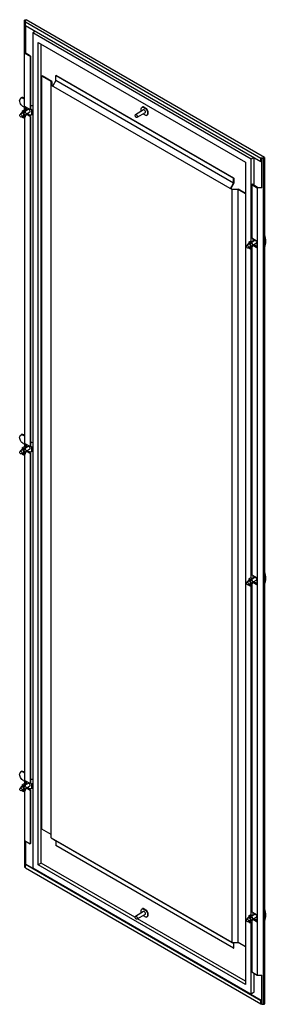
# Model space of a CAD drawing. Header units: millimetres. Extents: x 560 to 1032, y 171 to 2050.
import ezdxf

# ---------------------------------------------------------------- set-up
doc = ezdxf.new("R2010")
doc.units = ezdxf.units.MM
doc.header["$LTSCALE"] = 144.43944
doc.layers.get('0').update_dxf_attribs({"linetype": 'CONTINUOUS'})

msp = doc.modelspace()

# ---------------------------------------------------------------- linework, layer by layer
at = {"color": 7, "linetype": 'Continuous'}
for p, q in [((569.5, 1877.2), (569.5, 2049.1)), ((570.5, 2049.5), (570.5, 1986.8)), ((572.2, 2049.5), (570.5, 2049.5)), ((572.2, 2049.5), (571.1, 2048.9)), ((571.1, 2039.5), (571.1, 2048.9)), ((1027.9, 1787.2), (572.9, 2049.9)), ((570.5, 2047), (569.5, 2047)), ((571.1, 2046), (1021.2, 1786.2)), ((571.1, 2039.5), (1021.2, 1779.7)), ((572.2, 1985.8), (572.2, 2038.9)), ((590.8, 2028.2), (585.4, 2025)), ((585.4, 2025), (585.4, 431.5)), ((1002.5, 1784.2), (585.4, 2025)), ((595.8, 437.5), (595.8, 2007)), ((595.8, 2007), (992.1, 1778.2)), ((601.4, 440.7), (601.4, 2003.8)), ((569.5, 1991.5), (570.5, 1991.5)), ((569.5, 1986.6), (580.1, 1980.4)), ((580.8, 1980.9), (570.5, 1986.8)), ((580.1, 1980.4), (580.8, 1980.9)), ((580.1, 1980.4), (580.1, 1878.4)), ((580.8, 1980.9), (580.8, 1878.8)), ((602.9, 1942.5), (603.5, 1942.9)), ((602.9, 505.5), (602.9, 1942.5)), ((620.6, 1932.3), (602.9, 1942.5)), ((621.4, 1932.5), (603.5, 1942.9)), ((629.4, 1943.6), (630, 1943.9)), ((629.4, 1934.5), (629.4, 1943.6)), ((968.8, 1747.6), (629.4, 1943.6)), ((630, 1943.9), (969.4, 1747.9)), ((620.6, 488.6), (620.6, 1932.3)), ((620.6, 1925.6), (966.1, 1726.2)), ((621.4, 1932.5), (621.4, 1925.8)), ((621.4, 1925.8), (623.9, 1924.4)), ((629.4, 1934.5), (623.6, 1923.9)), ((968.8, 1738.5), (629.4, 1934.5)), ((560.2, 1896.2), (562.3, 1900.8)), ((569.7, 1884.4), (569.7, 1877.1)), ((580.1, 1878.4), (569.7, 1884.4)), ((572.2, 1876.2), (572.2, 1882.9)), ((572.8, 1882.6), (572.8, 1876.6)), ((794.1, 1883.1), (795, 1883.5)), ((802, 1879.4), (795, 1883.5)), ((799.3, 1882.4), (796.2, 1884.2)), ((803.2, 1880.1), (801.7, 1881)), ((560.3, 1868.4), (561, 1869.7)), ((564.9, 1872), (561, 1869.7)), ((564.6, 1865.9), (564, 1864.5)), ((564.9, 1873.5), (564.2, 1873.2)), ((567.9, 1866.8), (564.7, 1865)), ((565, 1875.9), (568.4, 1877.9)), ((565, 1875.9), (565, 1873.4)), ((567.8, 1874.3), (565, 1875.9)), ((565, 1865.1), (565, 1864.5)), ((565, 1864.5), (567.8, 1862.9)), ((567.8, 1874.3), (571.2, 1876.3)), ((567.8, 1871.7), (567.8, 1874.3)), ((567.8, 1871.7), (571.2, 1873.7)), ((567.8, 1862.9), (567.8, 1865.4)), ((567.8, 1862.9), (571.2, 1864.8)), ((567.9, 1866.8), (568.5, 1868.2)), ((571.2, 1876.3), (568.4, 1877.9)), ((572, 1867.6), (568.6, 1865.6)), ((569.5, 1863.8), (569.5, 1234.2)), ((576.6, 1878.7), (571.2, 1875.6)), ((571.2, 1873.7), (571.2, 1876.3)), ((571.2, 1864.8), (571.2, 1867.1)), ((579.6, 1873.5), (572.8, 1869.6)), ((580.1, 1865.3), (573, 1869.4)), ((580.8, 1865.7), (573.4, 1870)), ((579.6, 1873.5), (580.2, 1874.9)), ((580.1, 1878.4), (580.8, 1878.8)), ((580.1, 1865.3), (580.8, 1865.7)), ((580.1, 1865.3), (580.1, 1235.4)), ((580.8, 1865.7), (580.8, 1235.8)), ((585.4, 1870.1), (582.5, 1868.4)), ((583.3, 1869.1), (582.5, 1868.4)), ((583.3, 1869.1), (583.3, 1877.1)), ((585.4, 1878.3), (585, 1878.1)), ((585.4, 1870.3), (585, 1870)), ((780.8, 1867.6), (781.4, 1869)), ((797, 1878), (781.4, 1869)), ((800, 1872.8), (784.4, 1863.8)), ((785, 1865.2), (784.4, 1863.8)), ((796.3, 1870.7), (802, 1867.4)), ((800, 1872.8), (800.6, 1874.2)), ((802.9, 1867.7), (802, 1867.4)), ((1007.9, 1787.3), (1002.5, 1784.2)), ((1008.2, 1734.1), (1008.2, 1787.2)), ((1021.2, 1779.7), (1021.2, 1786.2)), ((1026.1, 1786.2), (1021.2, 1786.2)), ((1021.2, 1785.4), (1022.8, 1785.4)), ((1022.8, 1729.7), (1022.8, 1785.8)), ((1022.8, 1785.8), (1027.2, 1785.8)), ((1026.1, 1786.2), (1027.2, 1786.8)), ((1026.1, 1786.2), (1026.1, 1785.8)), ((1027.2, 1785.8), (1027.2, 1786.8)), ((1028.5, 172.2), (1028.5, 1786.4)), ((992.1, 1778.2), (992.1, 208.6)), ((1002.5, 1627.2), (1002.5, 1784.2)), ((1021.9, 1780.1), (1021.2, 1779.7)), ((1021.9, 1785.2), (1021.9, 1780.1)), ((1026.5, 1785.2), (1022.8, 1785.2)), ((1026.5, 171), (1026.5, 1785.2)), ((968.8, 1747.6), (969.4, 1747.9)), ((969.4, 1747.9), (969.4, 1738.6)), ((963, 1727.9), (968.8, 1738.5)), ((969.4, 1738.6), (963.6, 1728.2)), ((968.8, 1738.5), (968.8, 1747.6)), ((1004.5, 1736.3), (1003.8, 1735.8)), ((1003.8, 1735.8), (1003.8, 1633.8)), ((1003.8, 1735.8), (1014.4, 1729.7)), ((1014.8, 1730.3), (1004.5, 1736.3)), ((1014.4, 1729.7), (1014.4, 226.5)), ((1022.8, 1729.7), (1014.4, 1729.7)), ((1014.8, 1730.3), (1022.8, 1730.3)), ((963, 1727.9), (963.6, 1728.2)), ((963.6, 1728.2), (966.4, 1726.6)), ((966.1, 289.1), (966.1, 1726.2)), ((977.7, 1726.2), (966.1, 1726.2)), ((966.4, 1726.6), (978, 1726.6)), ((977.7, 289.1), (977.7, 1726.2)), ((992.1, 1717.8), (977.7, 1726.2)), ((992.1, 1718.5), (978, 1726.6)), ((993.4, 1618.3), (994.1, 1619.7)), ((998, 1621.9), (994.1, 1619.7)), ((998, 1623.5), (997.3, 1623.1)), ((1001, 1616.7), (997.8, 1614.9)), ((998.1, 1625.9), (1001.5, 1627.8)), ((998.1, 1625.9), (998.1, 1623.3)), ((1000.9, 1624.2), (998.1, 1625.9)), ((1000.9, 1624.2), (1004.3, 1626.2)), ((1000.9, 1621.7), (1000.9, 1624.2)), ((1000.9, 1621.7), (1004.3, 1623.6)), ((1001, 1616.7), (1001.6, 1618.1)), ((1004.3, 1626.2), (1001.5, 1627.8)), ((1005.1, 1617.5), (1001.7, 1615.6)), ((1003.8, 1633.8), (1014.1, 1627.8)), ((1009.7, 1628.7), (1004.3, 1625.6)), ((1004.3, 1623.6), (1004.3, 1626.2)), ((1004.3, 1614.8), (1004.3, 1617.1)), ((1005.9, 1632.5), (1005.9, 1626.5)), ((1012.7, 1623.5), (1005.9, 1619.6)), ((1006.1, 1619.4), (1014.1, 1614.7)), ((1008.2, 1619), (1008.2, 1620.9)), ((1012.7, 1623.5), (1013.3, 1624.9)), ((1014.1, 1614.7), (1014.1, 1627.8)), ((997.7, 1615.9), (997.1, 1614.5)), ((998.1, 1615.1), (998.1, 1614.4)), ((998.1, 1614.4), (1000.9, 1612.8)), ((1000.9, 1612.8), (1000.9, 1615.4)), ((1000.9, 1612.8), (1004.3, 1614.8)), ((1002.5, 984.2), (1002.5, 1613.8)), ((1003.8, 1614.5), (1003.8, 990.8)), ((560.2, 1253.2), (562.3, 1257.8)), ((569.7, 1241.4), (569.7, 1234.1)), ((580.1, 1235.4), (569.7, 1241.4)), ((560.3, 1225.4), (561, 1226.7)), ((564.9, 1229), (561, 1226.7)), ((564.6, 1222.9), (564, 1221.5)), ((564.9, 1230.5), (564.2, 1230.2)), ((567.9, 1223.8), (564.7, 1222)), ((565, 1232.9), (568.4, 1234.9)), ((565, 1232.9), (565, 1230.4)), ((567.8, 1231.3), (565, 1232.9)), ((565, 1222.1), (565, 1221.5)), ((567.8, 1231.3), (571.2, 1233.3)), ((567.8, 1228.7), (567.8, 1231.3)), ((567.8, 1228.7), (571.2, 1230.7)), ((567.8, 1219.9), (567.8, 1222.4)), ((567.8, 1219.9), (571.2, 1221.8)), ((567.9, 1223.8), (568.5, 1225.2)), ((571.2, 1233.3), (568.4, 1234.9)), ((572, 1224.6), (568.6, 1222.6)), ((576.6, 1235.7), (571.2, 1232.6)), ((571.2, 1230.7), (571.2, 1233.3)), ((571.2, 1221.8), (571.2, 1224.1)), ((572.2, 1233.2), (572.2, 1239.9)), ((572.8, 1239.6), (572.8, 1233.6)), ((579.6, 1230.5), (572.8, 1226.6)), ((580.1, 1222.3), (573, 1226.4)), ((580.8, 1222.7), (573.4, 1227)), ((579.6, 1230.5), (580.2, 1231.9)), ((580.1, 1235.4), (580.8, 1235.8)), ((580.1, 1222.3), (580.8, 1222.7)), ((580.1, 1222.3), (580.1, 592.4)), ((580.8, 1222.7), (580.8, 592.8)), ((585.4, 1227.1), (582.5, 1225.4)), ((583.3, 1226.1), (582.5, 1225.4)), ((583.3, 1226.1), (583.3, 1234.1)), ((585.4, 1227.3), (585, 1227.1)), ((565, 1221.5), (567.8, 1219.9)), ((569.5, 1220.8), (569.5, 591.3)), ((998, 978.9), (994.1, 976.7)), ((998, 980.5), (997.3, 980.1)), ((998.1, 982.9), (1001.5, 984.8)), ((1000.9, 981.2), (998.1, 982.9)), ((998.1, 982.9), (998.1, 980.3)), ((1000.9, 981.2), (1004.3, 983.2)), ((1000.9, 978.7), (1000.9, 981.2)), ((1000.9, 978.7), (1004.3, 980.6)), ((1004.3, 983.2), (1001.5, 984.8)), ((1003.8, 990.8), (1014.1, 984.8)), ((1009.7, 985.7), (1004.3, 982.6)), ((1004.3, 980.6), (1004.3, 983.2)), ((1005.9, 989.5), (1005.9, 983.5)), ((1012.7, 980.5), (1005.9, 976.6)), ((1008.2, 976), (1008.2, 977.9)), ((1012.7, 980.5), (1013.3, 981.9)), ((1014.1, 971.7), (1014.1, 984.8)), ((993.4, 975.3), (994.1, 976.7)), ((997.7, 972.9), (997.1, 971.5)), ((1001, 973.8), (997.8, 971.9)), ((998.1, 972.1), (998.1, 971.4)), ((998.1, 971.4), (1000.9, 969.8)), ((1000.9, 969.8), (1000.9, 972.4)), ((1000.9, 969.8), (1004.3, 971.8)), ((1001, 973.8), (1001.6, 975.1)), ((1005.1, 974.5), (1001.7, 972.6)), ((1002.5, 341.2), (1002.5, 970.8)), ((1003.8, 971.5), (1003.8, 347.8)), ((1004.3, 971.8), (1004.3, 974.1)), ((1006.1, 976.4), (1014.1, 971.7)), ((560.2, 610.2), (562.3, 614.8)), ((560.3, 582.4), (561, 583.7)), ((564.9, 586), (561, 583.7)), ((564.9, 587.5), (564.2, 587.2)), ((565, 589.9), (568.4, 591.9)), ((567.8, 588.3), (565, 589.9)), ((565, 589.9), (565, 587.4)), ((567.8, 588.3), (571.2, 590.3)), ((567.8, 585.7), (567.8, 588.3)), ((567.8, 585.7), (571.2, 587.7)), ((571.2, 590.3), (568.4, 591.9)), ((580.1, 592.4), (569.7, 598.4)), ((569.7, 598.4), (569.7, 591.1)), ((576.6, 592.7), (571.2, 589.6)), ((571.2, 587.7), (571.2, 590.3)), ((572.2, 590.2), (572.2, 597)), ((572.8, 596.6), (572.8, 590.6)), ((579.6, 587.5), (572.8, 583.6)), ((580.1, 579.3), (573, 583.4)), ((580.8, 579.7), (573.4, 584)), ((579.6, 587.5), (580.2, 588.9)), ((580.1, 592.4), (580.8, 592.8)), ((585.4, 584.1), (582.5, 582.4)), ((583.3, 583.1), (582.5, 582.4)), ((583.3, 583.1), (583.3, 591.2)), ((585.4, 584.3), (585, 584.1)), ((564.6, 579.9), (564, 578.5)), ((567.9, 580.8), (564.7, 579)), ((565, 579.1), (565, 578.5)), ((565, 578.5), (567.8, 576.9)), ((567.8, 576.9), (567.8, 579.4)), ((567.8, 576.9), (571.2, 578.8)), ((567.9, 580.8), (568.5, 582.2)), ((572, 581.6), (568.6, 579.6)), ((569.5, 577.8), (569.5, 432.8)), ((571.2, 578.8), (571.2, 581.2)), ((580.1, 579.3), (580.8, 579.7)), ((580.1, 579.3), (580.1, 477.3)), ((580.8, 579.7), (580.8, 477.7)), ((620.6, 495.3), (602.9, 505.5)), ((569.5, 483.4), (580.1, 477.3)), ((570.5, 432.8), (570.5, 482.8)), ((572.2, 438.8), (572.2, 481.8)), ((580.1, 477.3), (580.8, 477.7)), ((620.6, 488.6), (966.1, 289.1)), ((623.6, 486.8), (629.4, 482.9)), ((965.8, 288.7), (629.4, 482.9)), ((629.4, 482.9), (629.4, 473.8)), ((968.8, 277.9), (629.4, 473.8)), ((569.5, 432.8), (570.5, 432.8)), ((570.5, 435.3), (571.1, 435.3)), ((571.1, 438.3), (571.8, 438.8)), ((571.1, 438.3), (1021.2, 178.5)), ((571.1, 431.8), (571.1, 438.3)), ((571.8, 438.8), (1021.9, 178.9)), ((601.4, 440.7), (595.8, 437.5)), ((992.1, 208.6), (595.8, 437.5)), ((780.6, 337.3), (601.4, 440.7)), ((571.1, 431.8), (1021.2, 172)), ((585.4, 431.5), (1002.5, 190.6)), ((780.8, 337.5), (781.4, 338.9)), ((797, 347.9), (781.4, 338.9)), ((800, 342.7), (784.4, 333.7)), ((794.1, 353), (795, 353.3)), ((802, 349.3), (795, 353.3)), ((799.3, 352.2), (796.2, 354)), ((796.3, 340.5), (802, 337.2)), ((800, 342.7), (800.6, 344.1)), ((803.2, 350), (801.7, 350.9)), ((998.1, 339.9), (1001.5, 341.8)), ((1000.9, 338.3), (998.1, 339.9)), ((998.1, 339.9), (998.1, 337.3)), ((1000.9, 338.3), (1004.3, 340.2)), ((1004.3, 340.2), (1001.5, 341.8)), ((1003.8, 347.8), (1014.1, 341.8)), ((1009.7, 342.7), (1004.3, 339.6)), ((1004.3, 337.7), (1004.3, 340.2)), ((1005.9, 346.5), (1005.9, 340.5)), ((1012.7, 337.5), (1013.3, 338.9)), ((1014.1, 328.7), (1014.1, 341.8)), ((785, 335.1), (784.4, 333.7)), ((992.1, 215.2), (785.6, 334.4)), ((802.9, 337.6), (802, 337.2)), ((993.4, 332.3), (994.1, 333.7)), ((998, 336), (994.1, 333.7)), ((997.7, 329.9), (997.1, 328.5)), ((998, 337.5), (997.3, 337.1)), ((1001, 330.8), (997.8, 328.9)), ((998.1, 329.1), (998.1, 328.5)), ((998.1, 328.5), (1000.9, 326.8)), ((1000.9, 335.7), (1000.9, 338.3)), ((1000.9, 335.7), (1004.3, 337.7)), ((1000.9, 326.8), (1000.9, 329.4)), ((1000.9, 326.8), (1004.3, 328.8)), ((1001, 330.8), (1001.6, 332.1)), ((1005.1, 331.5), (1001.7, 329.6)), ((1002.5, 190.6), (1002.5, 327.8)), ((1003.8, 328.5), (1003.8, 232.7)), ((1004.3, 328.8), (1004.3, 331.1)), ((1012.7, 337.5), (1005.9, 333.6)), ((1006.1, 333.4), (1014.1, 328.7)), ((1006.5, 333.9), (1014.1, 329.6)), ((1008.2, 333), (1008.2, 334.9)), ((968.8, 287), (965.9, 288.9)), ((966.1, 289.1), (977.7, 289.1)), ((966.9, 289.1), (969.4, 287.6)), ((968.8, 287), (968.8, 277.9)), ((969.4, 278.2), (969.4, 287.6)), ((992.1, 280.8), (977.7, 289.1)), ((968.8, 277.9), (969.4, 278.2)), ((1003.8, 232.7), (1014.4, 226.5)), ((1008.2, 193.9), (1008.2, 230.1)), ((1014.4, 226.5), (1022.8, 226.5)), ((1022.8, 171), (1022.8, 226.5)), ((1008.2, 193.9), (1002.5, 190.6)), ((1021.2, 178.5), (1021.9, 178.9)), ((1021.2, 172), (1021.2, 178.5)), ((1021.2, 172.8), (1021.9, 173.2)), ((1022.8, 172.8), (1021.2, 172.8)), ((1021.2, 172), (1022.8, 172)), ((1021.9, 178.9), (1021.9, 173.2)), ((1022.8, 175.9), (1021.9, 176.5)), ((1022.8, 171), (1026.5, 171))]:
    msp.add_line(p, q, dxfattribs=at)
for centre, radius, start, end in [((418.2, 1878.4), 152.3, 359.3667, 0.8024), ((570.5, 1872), 13.7, 40.0145, 43.5175), ((569.9, 1871.5), 14.4, 35.8285, 40.016), ((569.5, 1871.2), 15, 34.6126, 35.8416), ((569.2, 1871), 15.4, 24.8775, 34.6235), ((796.8, 1881.1), 3.17, 100.8609, 104.8554), ((790.9, 1871), 15.3, 25.6792, 36.4523), ((565, 1871.9), 1.49, 106.5923, 119.8426), ((567.8, 1866.9), 1.45, 286.5923, 305.6102), ((569.9, 1871.4), 14.6, 23.3051, 24.8549), ((233.8, 2473.9), 698.6, 300.0131, 300.174), ((801.4, 1870.3), 3.03, 300.031, 312.5786), ((802.6, 1871), 3.04, 300.1522, 312.8938), ((800.9, 1872), 5, 340.5588, 343.3153), ((998.1, 1621.8), 1.49, 106.5923, 119.8426), ((1000.9, 1616.8), 1.45, 286.5923, 305.6102), ((565, 1228.9), 1.49, 106.5923, 119.8426), ((567.8, 1223.9), 1.45, 286.5923, 305.6102), ((402.6, 1235.3), 167.9, 359.4374, 0.7422), ((570.6, 1229.1), 13.6, 40.0142, 43.5237), ((570, 1228.6), 14.4, 35.8041, 40.0158), ((569.6, 1228.3), 14.9, 34.5798, 35.8165), ((569.1, 1228), 15.4, 24.8661, 34.5809), ((569.8, 1228.3), 14.7, 23.3301, 24.8534), ((197.2, 1902.3), 771.7, 300.0202, 300.1989), ((233.9, 1830.9), 698.5, 300.0131, 300.174), ((998.1, 978.8), 1.49, 106.5923, 119.8426), ((1000.9, 973.8), 1.45, 286.5923, 305.6102), ((565, 585.9), 1.49, 106.5923, 119.8426), ((411.9, 592.3), 158.6, 359.428, 0.806), ((570.6, 586.1), 13.6, 39.9975, 43.4894), ((570, 585.6), 14.4, 35.8035, 39.9979), ((569.5, 585.3), 14.9, 34.6139, 35.817), ((569.1, 585), 15.4, 24.8965, 34.6173), ((569.8, 585.3), 14.7, 23.5991, 24.8801), ((1019.5, -164.9), 872.9, 119.8216, 119.9813), ((958.4, -67), 750.6, 119.8382, 119.9876), ((567.8, 580.9), 1.45, 286.5923, 305.6102), ((796.8, 350.9), 3.17, 100.8609, 104.8554), ((790.9, 340.9), 15.3, 25.6792, 36.4523), ((802.6, 340.9), 3.04, 300.1522, 312.8938), ((800.9, 341.9), 5, 340.5588, 343.3153), ((801.4, 340.2), 3.03, 300.031, 312.5786), ((998.1, 335.8), 1.49, 106.5923, 119.8426), ((1000.9, 330.8), 1.45, 286.5923, 305.6102)]:
    msp.add_arc(centre, radius, start, end, dxfattribs=at)
for centre in [(1021.7, 1632.2), (1021.7, 989.2), (1021.7, 346.2)]:
    msp.add_ellipse(centre, major_axis=(-3.5, 17.9), ratio=0.475049, start_param=-2.6829, end_param=-1.245827, dxfattribs=at)
for points, knots in [([(569.5, 2049.1), (569.5, 2049.2), (569.5, 2049.6), (569.9, 2049.8), (570.1, 2049.8)], [0, 0, 0, 0, 0.416846, 1, 1, 1, 1]), ([(562.3, 1900.8), (562.6, 1901), (563.9, 1901.5), (565.5, 1901.2), (566.5, 1900.7)], [0, 0, 0, 0, 0.227299, 1, 1, 1, 1]), ([(569.6, 1899.8), (568.6, 1900.6), (566.6, 1901.9), (564, 1901.8), (563.2, 1901.3)], [0, 0, 0, 0, 0.566337, 1, 1, 1, 1]), ([(566.5, 1900.7), (566.7, 1900.6), (567.9, 1900), (568.9, 1899.2), (569.6, 1898.5)], [0, 0, 0, 0, 0.231261, 1, 1, 1, 1]), ([(569.6, 1883.1), (567, 1883.6), (562.4, 1887.8), (560.2, 1893.3), (560.2, 1896.2)], [0, 0, 0, 0, 0.474108, 1, 1, 1, 1]), ([(584.4, 1885.5), (584.1, 1885.7), (583.1, 1886.4), (581.9, 1887), (581, 1887.1)], [0, 0, 0, 0, 0.277297, 1, 1, 1, 1]), ([(792.2, 1879), (792.2, 1879.5), (792.3, 1881), (793.1, 1882.6), (794.1, 1883.1)], [0, 0, 0, 0, 0.295247, 1, 1, 1, 1]), ([(795.3, 1883.7), (795.3, 1883.6), (795.2, 1883.6), (795.1, 1883.5), (795, 1883.5)], [0, 0, 0, 0, 0.499281, 1, 1, 1, 1]), ([(802, 1879.4), (802.4, 1878.8), (803.9, 1876.5), (804.8, 1873.8), (804.8, 1871.8)], [0, 0, 0, 0, 0.264562, 1, 1, 1, 1]), ([(561.4, 1865.6), (560.9, 1866.2), (560.5, 1867.2), (560.3, 1868.1), (560.3, 1868.4)], [0, 0, 0, 0, 0.771359, 1, 1, 1, 1]), ([(563.5, 1864.4), (563.4, 1864.4), (562.5, 1864.5), (561.8, 1865.1), (561.4, 1865.6)], [0, 0, 0, 0, 0.204861, 1, 1, 1, 1]), ([(563.3, 1871.2), (563.3, 1871.4), (563.4, 1872.1), (563.8, 1872.9), (564.2, 1873.2)], [0, 0, 0, 0, 0.295113, 1, 1, 1, 1]), ([(563.5, 1868.6), (564, 1868.1), (564.5, 1867.1), (564.6, 1866.1), (564.6, 1865.9)], [0, 0, 0, 0, 0.771205, 1, 1, 1, 1]), ([(564, 1864.5), (563.9, 1864.5), (563.8, 1864.4), (563.6, 1864.4), (563.5, 1864.4)], [0, 0, 0, 0, 0.492069, 1, 1, 1, 1]), ([(564.5, 1873.3), (564.6, 1873.3), (564.7, 1873.3), (564.9, 1873.4), (565, 1873.4)], [0, 0, 0, 0, 0.492468, 1, 1, 1, 1]), ([(568.5, 1868.2), (568.5, 1868.7), (568.1, 1870.4), (566, 1872.6), (564.9, 1872)], [0, 0, 0, 0, 0.288489, 1, 1, 1, 1]), ([(568.2, 1865.5), (568.2, 1865.5), (568, 1865.4), (567.9, 1865.4), (567.8, 1865.4)], [0, 0, 0, 0, 0.492468, 1, 1, 1, 1]), ([(572.9, 1869.6), (572.9, 1869.8), (572.8, 1870.8), (572.4, 1871.7), (572.1, 1872.4)], [0, 0, 0, 0, 0.229278, 1, 1, 1, 1]), ([(577, 1878.9), (576.9, 1878.9), (576.8, 1878.8), (576.6, 1878.8), (576.6, 1878.7)], [0, 0, 0, 0, 0.508363, 1, 1, 1, 1]), ([(579.1, 1877.6), (579, 1877.8), (578.4, 1878.4), (577.6, 1878.9), (577, 1878.9)], [0, 0, 0, 0, 0.297849, 1, 1, 1, 1]), ([(582.5, 1868.4), (582.1, 1868.2), (580.3, 1867.6), (578.4, 1868.6), (577.2, 1869.4)], [0, 0, 0, 0, 0.214315, 1, 1, 1, 1]), ([(580.2, 1874.9), (580.2, 1875.1), (580.1, 1876.1), (579.6, 1877), (579.1, 1877.6)], [0, 0, 0, 0, 0.228751, 1, 1, 1, 1]), ([(784.4, 1863.8), (784.1, 1863.6), (782.8, 1863.7), (781.4, 1865.3), (780.8, 1866.8), (780.8, 1867.6)], [0, 0, 0, 0, 0.184762, 0.580464, 1, 1, 1, 1]), ([(781.4, 1869), (781.6, 1869.1), (782.6, 1869.3), (783.5, 1868.5), (784, 1867.9)], [0, 0, 0, 0, 0.197996, 1, 1, 1, 1]), ([(784, 1867.9), (784.4, 1867.3), (784.9, 1866.4), (785, 1865.4), (785, 1865.2)], [0, 0, 0, 0, 0.771205, 1, 1, 1, 1]), ([(799.6, 1876.9), (799.4, 1877.2), (798.7, 1877.8), (797.6, 1878.3), (797, 1878)], [0, 0, 0, 0, 0.319224, 1, 1, 1, 1]), ([(1027, 1785.3), (1027, 1785.3), (1026.8, 1785.3), (1026.7, 1785.3), (1026.6, 1785.4)], [0, 0, 0, 0, 0.483404, 1, 1, 1, 1]), ([(994.5, 1615.6), (994, 1616.2), (993.6, 1617.1), (993.4, 1618.1), (993.4, 1618.3)], [0, 0, 0, 0, 0.771359, 1, 1, 1, 1]), ([(996.4, 1621.1), (996.4, 1621.3), (996.5, 1622.1), (996.9, 1622.8), (997.3, 1623.1)], [0, 0, 0, 0, 0.295113, 1, 1, 1, 1]), ([(996.6, 1618.6), (997.1, 1618), (997.6, 1617.1), (997.7, 1616.1), (997.7, 1615.9)], [0, 0, 0, 0, 0.771205, 1, 1, 1, 1]), ([(997.6, 1623.2), (997.7, 1623.3), (997.8, 1623.3), (998, 1623.3), (998.1, 1623.3)], [0, 0, 0, 0, 0.492468, 1, 1, 1, 1]), ([(1001.6, 1618.1), (1001.6, 1618.7), (1001.2, 1620.4), (999.1, 1622.6), (998, 1621.9)], [0, 0, 0, 0, 0.288489, 1, 1, 1, 1]), ([(1006, 1619.5), (1006, 1619.8), (1005.9, 1620.7), (1005.5, 1621.7), (1005.2, 1622.3)], [0, 0, 0, 0, 0.229278, 1, 1, 1, 1]), ([(1010.1, 1628.8), (1010, 1628.8), (1009.9, 1628.8), (1009.7, 1628.7), (1009.7, 1628.7)], [0, 0, 0, 0, 0.508363, 1, 1, 1, 1]), ([(1012.2, 1627.6), (1012.1, 1627.8), (1011.5, 1628.4), (1010.7, 1628.9), (1010.1, 1628.8)], [0, 0, 0, 0, 0.297849, 1, 1, 1, 1]), ([(1014.3, 1618), (1014, 1618), (1012.5, 1618), (1011.2, 1618.7), (1010.3, 1619.4)], [0, 0, 0, 0, 0.218562, 1, 1, 1, 1]), ([(1013.3, 1624.9), (1013.3, 1625.1), (1013.2, 1626.1), (1012.7, 1627), (1012.2, 1627.6)], [0, 0, 0, 0, 0.228751, 1, 1, 1, 1]), ([(996.6, 1614.3), (996.5, 1614.3), (995.6, 1614.4), (994.9, 1615.1), (994.5, 1615.6)], [0, 0, 0, 0, 0.204861, 1, 1, 1, 1]), ([(997.1, 1614.5), (997, 1614.4), (996.9, 1614.4), (996.7, 1614.4), (996.6, 1614.3)], [0, 0, 0, 0, 0.492069, 1, 1, 1, 1]), ([(1001.3, 1615.4), (1001.3, 1615.4), (1001.1, 1615.4), (1001, 1615.4), (1000.9, 1615.4)], [0, 0, 0, 0, 0.492468, 1, 1, 1, 1]), ([(569.6, 1240.1), (567, 1240.6), (562.4, 1244.8), (560.2, 1250.3), (560.2, 1253.2)], [0, 0, 0, 0, 0.474108, 1, 1, 1, 1]), ([(562.3, 1257.8), (562.6, 1258), (563.9, 1258.5), (565.5, 1258.2), (566.5, 1257.7)], [0, 0, 0, 0, 0.227299, 1, 1, 1, 1]), ([(569.6, 1256.8), (568.6, 1257.6), (566.6, 1258.9), (564, 1258.8), (563.2, 1258.3)], [0, 0, 0, 0, 0.566337, 1, 1, 1, 1]), ([(566.5, 1257.7), (566.7, 1257.6), (567.9, 1257), (568.9, 1256.2), (569.6, 1255.5)], [0, 0, 0, 0, 0.231261, 1, 1, 1, 1]), ([(584.4, 1242.5), (584.1, 1242.7), (583.1, 1243.4), (581.9, 1244), (581, 1244.1)], [0, 0, 0, 0, 0.277299, 1, 1, 1, 1]), ([(561.4, 1222.6), (560.9, 1223.2), (560.5, 1224.2), (560.3, 1225.1), (560.3, 1225.4)], [0, 0, 0, 0, 0.771359, 1, 1, 1, 1]), ([(563.5, 1221.4), (563.4, 1221.4), (562.5, 1221.5), (561.8, 1222.1), (561.4, 1222.6)], [0, 0, 0, 0, 0.204861, 1, 1, 1, 1]), ([(563.3, 1228.2), (563.3, 1228.4), (563.4, 1229.1), (563.8, 1229.9), (564.2, 1230.2)], [0, 0, 0, 0, 0.295113, 1, 1, 1, 1]), ([(563.5, 1225.7), (564, 1225.1), (564.5, 1224.1), (564.6, 1223.1), (564.6, 1222.9)], [0, 0, 0, 0, 0.771205, 1, 1, 1, 1]), ([(564.5, 1230.3), (564.6, 1230.3), (564.7, 1230.4), (564.9, 1230.4), (565, 1230.4)], [0, 0, 0, 0, 0.492468, 1, 1, 1, 1]), ([(568.5, 1225.2), (568.5, 1225.7), (568.1, 1227.4), (566, 1229.7), (564.9, 1229)], [0, 0, 0, 0, 0.288489, 1, 1, 1, 1]), ([(568.2, 1222.5), (568.2, 1222.5), (568, 1222.4), (567.9, 1222.4), (567.8, 1222.4)], [0, 0, 0, 0, 0.492468, 1, 1, 1, 1]), ([(572.9, 1226.6), (572.9, 1226.8), (572.8, 1227.8), (572.4, 1228.7), (572.1, 1229.4)], [0, 0, 0, 0, 0.229278, 1, 1, 1, 1]), ([(577, 1235.9), (576.9, 1235.9), (576.8, 1235.8), (576.6, 1235.8), (576.6, 1235.7)], [0, 0, 0, 0, 0.508363, 1, 1, 1, 1]), ([(579.1, 1234.6), (579, 1234.8), (578.4, 1235.4), (577.6, 1235.9), (577, 1235.9)], [0, 0, 0, 0, 0.297849, 1, 1, 1, 1]), ([(582.5, 1225.4), (582.1, 1225.2), (580.3, 1224.6), (578.4, 1225.6), (577.2, 1226.4)], [0, 0, 0, 0, 0.214315, 1, 1, 1, 1]), ([(580.2, 1231.9), (580.2, 1232.1), (580.1, 1233.1), (579.6, 1234), (579.1, 1234.6)], [0, 0, 0, 0, 0.228751, 1, 1, 1, 1]), ([(564, 1221.5), (563.9, 1221.5), (563.8, 1221.4), (563.6, 1221.4), (563.5, 1221.4)], [0, 0, 0, 0, 0.492069, 1, 1, 1, 1]), ([(996.4, 978.1), (996.4, 978.3), (996.5, 979.1), (996.9, 979.9), (997.3, 980.1)], [0, 0, 0, 0, 0.295113, 1, 1, 1, 1]), ([(997.6, 980.3), (997.7, 980.3), (997.8, 980.3), (998, 980.3), (998.1, 980.3)], [0, 0, 0, 0, 0.492468, 1, 1, 1, 1]), ([(1001.6, 975.1), (1001.6, 975.7), (1001.2, 977.4), (999.1, 979.6), (998, 978.9)], [0, 0, 0, 0, 0.288489, 1, 1, 1, 1]), ([(1006, 976.5), (1006, 976.8), (1005.9, 977.7), (1005.5, 978.7), (1005.2, 979.3)], [0, 0, 0, 0, 0.229278, 1, 1, 1, 1]), ([(1010.1, 985.8), (1010, 985.8), (1009.9, 985.8), (1009.7, 985.7), (1009.7, 985.7)], [0, 0, 0, 0, 0.508363, 1, 1, 1, 1]), ([(1012.2, 984.6), (1012.1, 984.8), (1011.5, 985.4), (1010.7, 985.9), (1010.1, 985.8)], [0, 0, 0, 0, 0.297849, 1, 1, 1, 1]), ([(1013.3, 981.9), (1013.3, 982.1), (1013.2, 983.1), (1012.7, 984), (1012.2, 984.6)], [0, 0, 0, 0, 0.228751, 1, 1, 1, 1]), ([(994.5, 972.6), (994, 973.2), (993.6, 974.1), (993.4, 975.1), (993.4, 975.3)], [0, 0, 0, 0, 0.771359, 1, 1, 1, 1]), ([(996.6, 971.3), (996.5, 971.3), (995.6, 971.4), (994.9, 972.1), (994.5, 972.6)], [0, 0, 0, 0, 0.204861, 1, 1, 1, 1]), ([(996.6, 975.6), (997.1, 975), (997.6, 974.1), (997.7, 973.1), (997.7, 972.9)], [0, 0, 0, 0, 0.771205, 1, 1, 1, 1]), ([(997.1, 971.5), (997, 971.4), (996.9, 971.4), (996.7, 971.4), (996.6, 971.3)], [0, 0, 0, 0, 0.492069, 1, 1, 1, 1]), ([(1001.3, 972.4), (1001.3, 972.4), (1001.1, 972.4), (1001, 972.4), (1000.9, 972.4)], [0, 0, 0, 0, 0.492468, 1, 1, 1, 1]), ([(1014.3, 975), (1014, 975), (1012.5, 975), (1011.2, 975.7), (1010.3, 976.4)], [0, 0, 0, 0, 0.218543, 1, 1, 1, 1]), ([(569.6, 597.1), (567, 597.6), (562.4, 601.8), (560.2, 607.3), (560.2, 610.2)], [0, 0, 0, 0, 0.4739, 1, 1, 1, 1]), ([(562.3, 614.8), (562.6, 615), (563.9, 615.5), (565.4, 615.2), (566.4, 614.8)], [0, 0, 0, 0, 0.227695, 1, 1, 1, 1]), ([(569.6, 613.8), (568.6, 614.6), (566.6, 615.9), (564, 615.8), (563.2, 615.3)], [0, 0, 0, 0, 0.566332, 1, 1, 1, 1]), ([(566.4, 614.8), (566.7, 614.6), (567.9, 614.1), (568.9, 613.2), (569.6, 612.5)], [0, 0, 0, 0, 0.230886, 1, 1, 1, 1]), ([(563.3, 585.2), (563.3, 585.4), (563.4, 586.1), (563.8, 586.9), (564.2, 587.2)], [0, 0, 0, 0, 0.295113, 1, 1, 1, 1]), ([(563.5, 582.7), (564, 582.1), (564.5, 581.1), (564.6, 580.1), (564.6, 579.9)], [0, 0, 0, 0, 0.771205, 1, 1, 1, 1]), ([(564.5, 587.3), (564.6, 587.3), (564.7, 587.4), (564.9, 587.4), (565, 587.4)], [0, 0, 0, 0, 0.492468, 1, 1, 1, 1]), ([(568.5, 582.2), (568.5, 582.7), (568.1, 584.4), (566, 586.7), (564.9, 586)], [0, 0, 0, 0, 0.288489, 1, 1, 1, 1]), ([(572.9, 583.6), (572.9, 583.8), (572.8, 584.8), (572.4, 585.7), (572.1, 586.4)], [0, 0, 0, 0, 0.229278, 1, 1, 1, 1]), ([(577, 592.9), (576.9, 592.9), (576.8, 592.8), (576.6, 592.8), (576.6, 592.7)], [0, 0, 0, 0, 0.508363, 1, 1, 1, 1]), ([(579.1, 591.6), (579, 591.8), (578.4, 592.4), (577.6, 592.9), (577, 592.9)], [0, 0, 0, 0, 0.297849, 1, 1, 1, 1]), ([(582.5, 582.4), (582.2, 582.2), (580.3, 581.7), (578.4, 582.6), (577.2, 583.4)], [0, 0, 0, 0, 0.214514, 1, 1, 1, 1]), ([(580.2, 588.9), (580.2, 589.1), (580.1, 590.1), (579.6, 591), (579.1, 591.6)], [0, 0, 0, 0, 0.228751, 1, 1, 1, 1]), ([(584.4, 599.5), (584.1, 599.7), (583.1, 600.4), (581.9, 601), (581, 601.1)], [0, 0, 0, 0, 0.277367, 1, 1, 1, 1]), ([(561.4, 579.7), (560.9, 580.2), (560.5, 581.2), (560.3, 582.1), (560.3, 582.4)], [0, 0, 0, 0, 0.771359, 1, 1, 1, 1]), ([(563.5, 578.4), (563.4, 578.4), (562.5, 578.5), (561.8, 579.1), (561.4, 579.7)], [0, 0, 0, 0, 0.204861, 1, 1, 1, 1]), ([(564, 578.5), (563.9, 578.5), (563.8, 578.4), (563.6, 578.4), (563.5, 578.4)], [0, 0, 0, 0, 0.492069, 1, 1, 1, 1]), ([(568.2, 579.5), (568.2, 579.5), (568, 579.4), (567.9, 579.4), (567.8, 579.4)], [0, 0, 0, 0, 0.492468, 1, 1, 1, 1]), ([(781.4, 338.9), (781.6, 339), (782.6, 339.2), (783.5, 338.4), (784, 337.8)], [0, 0, 0, 0, 0.197996, 1, 1, 1, 1]), ([(792.2, 348.9), (792.2, 349.4), (792.3, 350.9), (793.1, 352.4), (794.1, 353)], [0, 0, 0, 0, 0.295247, 1, 1, 1, 1]), ([(795.3, 353.5), (795.3, 353.5), (795.2, 353.4), (795.1, 353.4), (795, 353.3)], [0, 0, 0, 0, 0.499281, 1, 1, 1, 1]), ([(799.6, 346.8), (799.4, 347), (798.7, 347.7), (797.6, 348.2), (797, 347.9)], [0, 0, 0, 0, 0.319224, 1, 1, 1, 1]), ([(802, 349.3), (802.4, 348.7), (803.9, 346.4), (804.8, 343.7), (804.8, 341.7)], [0, 0, 0, 0, 0.264562, 1, 1, 1, 1]), ([(1010.1, 342.8), (1010, 342.8), (1009.9, 342.8), (1009.7, 342.7), (1009.7, 342.7)], [0, 0, 0, 0, 0.508363, 1, 1, 1, 1]), ([(1012.2, 341.6), (1012.1, 341.8), (1011.5, 342.4), (1010.7, 342.9), (1010.1, 342.8)], [0, 0, 0, 0, 0.297849, 1, 1, 1, 1]), ([(1013.3, 338.9), (1013.3, 339.1), (1013.2, 340.1), (1012.7, 341), (1012.2, 341.6)], [0, 0, 0, 0, 0.228751, 1, 1, 1, 1]), ([(784.4, 333.7), (784.1, 333.5), (782.8, 333.6), (781.4, 335.1), (780.8, 336.7), (780.8, 337.5)], [0, 0, 0, 0, 0.184762, 0.580464, 1, 1, 1, 1]), ([(784, 337.8), (784.4, 337.2), (784.9, 336.3), (785, 335.3), (785, 335.1)], [0, 0, 0, 0, 0.771205, 1, 1, 1, 1]), ([(994.5, 329.6), (994, 330.2), (993.6, 331.1), (993.4, 332.1), (993.4, 332.3)], [0, 0, 0, 0, 0.771359, 1, 1, 1, 1]), ([(996.6, 328.4), (996.5, 328.3), (995.6, 328.5), (994.9, 329.1), (994.5, 329.6)], [0, 0, 0, 0, 0.204861, 1, 1, 1, 1]), ([(996.4, 335.1), (996.4, 335.3), (996.5, 336.1), (996.9, 336.9), (997.3, 337.1)], [0, 0, 0, 0, 0.295113, 1, 1, 1, 1]), ([(996.6, 332.6), (997.1, 332), (997.6, 331.1), (997.7, 330.1), (997.7, 329.9)], [0, 0, 0, 0, 0.771205, 1, 1, 1, 1]), ([(997.1, 328.5), (997, 328.5), (996.9, 328.4), (996.7, 328.4), (996.6, 328.4)], [0, 0, 0, 0, 0.492069, 1, 1, 1, 1]), ([(997.6, 337.3), (997.7, 337.3), (997.8, 337.3), (998, 337.3), (998.1, 337.3)], [0, 0, 0, 0, 0.492468, 1, 1, 1, 1]), ([(1001.6, 332.1), (1001.6, 332.7), (1001.2, 334.4), (999.1, 336.6), (998, 336)], [0, 0, 0, 0, 0.288489, 1, 1, 1, 1]), ([(1001.3, 329.5), (1001.3, 329.4), (1001.1, 329.4), (1001, 329.4), (1000.9, 329.4)], [0, 0, 0, 0, 0.492468, 1, 1, 1, 1]), ([(1006, 333.5), (1006, 333.8), (1005.9, 334.7), (1005.5, 335.7), (1005.2, 336.4)], [0, 0, 0, 0, 0.229278, 1, 1, 1, 1]), ([(1014.3, 332), (1014, 332), (1012.5, 332), (1011.2, 332.7), (1010.3, 333.4)], [0, 0, 0, 0, 0.218543, 1, 1, 1, 1])]:
    msp.add_open_spline(points, degree=3, knots=knots, dxfattribs=at)
for points in [[(570.1, 2049.9), (570.3, 2050.1), (570.7, 2050.2), (571, 2050.2)], [(571, 2050.2), (571.6, 2050.3), (572.3, 2050.2), (572.9, 2049.9)], [(570.4, 1884), (570.4, 1882.8), (570.5, 1881.6), (570.5, 1880.5)], [(796.2, 1884.2), (795.9, 1884), (795.6, 1883.8), (795.3, 1883.7)], [(796, 1884.1), (795.7, 1884), (795.5, 1883.9), (795.3, 1883.8)], [(801.7, 1881), (800.9, 1881.4), (800.1, 1881.9), (799.3, 1882.4)], [(803.2, 1880.1), (802.8, 1879.9), (802.4, 1879.6), (802, 1879.4)], [(561, 1869.7), (561.3, 1869.9), (561.9, 1869.9), (562.2, 1869.7)], [(562.2, 1869.7), (562.7, 1869.5), (563.2, 1869.1), (563.5, 1868.6)], [(567.8, 1871.7), (568.5, 1870.9), (569, 1870), (569.3, 1869)], [(569.2, 1866.3), (569.1, 1866.1), (568.9, 1865.9), (568.7, 1865.7)], [(569.5, 1867.6), (569.5, 1867.2), (569.4, 1866.7), (569.2, 1866.3)], [(569.3, 1869), (569.4, 1868.6), (569.5, 1868.1), (569.5, 1867.6)], [(572.1, 1872.4), (571.8, 1872.9), (571.5, 1873.3), (571.2, 1873.7)], [(572, 1867.6), (572.3, 1867.8), (572.5, 1868.1), (572.7, 1868.5)], [(572.7, 1868.5), (572.8, 1868.8), (572.9, 1869.2), (572.9, 1869.6)], [(577.2, 1869.4), (576.7, 1869.8), (576.3, 1870.2), (575.9, 1870.6)], [(585, 1878.1), (584.4, 1877.8), (583.9, 1877.4), (583.3, 1877.1)], [(792.8, 1875.6), (792.4, 1876.7), (792.2, 1877.9), (792.2, 1879)], [(800.5, 1875.1), (800.3, 1875.8), (800, 1876.4), (799.6, 1876.9)], [(800.6, 1874.2), (800.6, 1874.5), (800.6, 1874.8), (800.5, 1875.1)], [(804.4, 1869.6), (804.2, 1869.1), (803.9, 1868.5), (803.5, 1868.1)], [(804.8, 1871.8), (804.8, 1871.1), (804.7, 1870.3), (804.4, 1869.6)], [(805.6, 1875), (805.4, 1875.9), (805.1, 1876.8), (804.7, 1877.6)], [(804.7, 1868.8), (805.1, 1869.2), (805.4, 1869.8), (805.6, 1870.3)], [(806, 1872.5), (806, 1873.3), (805.9, 1874.2), (805.6, 1875)], [(805.7, 1870.6), (805.9, 1871.2), (806, 1871.8), (806, 1872.5)], [(1027.9, 1785.6), (1027.6, 1785.4), (1027.3, 1785.3), (1027, 1785.3)], [(1027.9, 1787.2), (1028.2, 1787), (1028.5, 1786.7), (1028.5, 1786.4)], [(1028.5, 1786.4), (1028.5, 1786.1), (1028.2, 1785.8), (1027.9, 1785.6)], [(994.1, 1619.7), (994.4, 1619.9), (995, 1619.8), (995.3, 1619.6)], [(995.3, 1619.6), (995.8, 1619.4), (996.3, 1619), (996.6, 1618.6)], [(1000.9, 1621.7), (1001.6, 1620.9), (1002.1, 1619.9), (1002.4, 1619)], [(1002.3, 1616.3), (1002.2, 1616), (1002, 1615.8), (1001.8, 1615.7)], [(1002.6, 1617.6), (1002.6, 1617.1), (1002.5, 1616.7), (1002.3, 1616.3)], [(1002.4, 1619), (1002.5, 1618.5), (1002.6, 1618), (1002.6, 1617.6)], [(1005.2, 1622.3), (1004.9, 1622.8), (1004.6, 1623.2), (1004.3, 1623.6)], [(1005.1, 1617.5), (1005.4, 1617.7), (1005.7, 1618.1), (1005.8, 1618.4)], [(1005.8, 1618.4), (1005.9, 1618.8), (1006, 1619.2), (1006, 1619.5)], [(1006.5, 1619.9), (1009.1, 1618.5), (1011.6, 1617), (1014.1, 1615.6)], [(1010.3, 1619.4), (1009.8, 1619.7), (1009.4, 1620.1), (1009, 1620.6)], [(570.4, 1241), (570.4, 1239.8), (570.5, 1238.7), (570.5, 1237.5)], [(561, 1226.7), (561.3, 1226.9), (561.9, 1226.9), (562.2, 1226.7)], [(562.2, 1226.7), (562.7, 1226.5), (563.2, 1226.1), (563.5, 1225.7)], [(567.8, 1228.7), (568.5, 1227.9), (569, 1227), (569.3, 1226)], [(569.2, 1223.3), (569.1, 1223.1), (568.9, 1222.9), (568.7, 1222.7)], [(569.5, 1224.6), (569.5, 1224.2), (569.4, 1223.7), (569.2, 1223.3)], [(569.3, 1226), (569.4, 1225.6), (569.5, 1225.1), (569.5, 1224.6)], [(572.1, 1229.4), (571.8, 1229.9), (571.5, 1230.3), (571.2, 1230.7)], [(572, 1224.6), (572.3, 1224.8), (572.5, 1225.1), (572.7, 1225.5)], [(572.7, 1225.5), (572.8, 1225.8), (572.9, 1226.2), (572.9, 1226.6)], [(577.2, 1226.4), (576.7, 1226.8), (576.3, 1227.2), (575.9, 1227.6)], [(1000.9, 978.7), (1001.6, 977.9), (1002.1, 977), (1002.4, 976)], [(1005.2, 979.3), (1004.9, 979.8), (1004.6, 980.2), (1004.3, 980.6)], [(1010.3, 976.4), (1009.8, 976.7), (1009.4, 977.1), (1009, 977.6)], [(994.1, 976.7), (994.4, 976.9), (995, 976.8), (995.3, 976.6)], [(995.3, 976.6), (995.8, 976.4), (996.3, 976), (996.6, 975.6)], [(1002.3, 973.3), (1002.2, 973), (1002, 972.8), (1001.8, 972.7)], [(1002.6, 974.6), (1002.6, 974.1), (1002.5, 973.7), (1002.3, 973.3)], [(1002.4, 976), (1002.5, 975.5), (1002.6, 975), (1002.6, 974.6)], [(1005.1, 974.5), (1005.4, 974.7), (1005.7, 975.1), (1005.8, 975.5)], [(1005.8, 975.5), (1005.9, 975.8), (1006, 976.2), (1006, 976.5)], [(1006.5, 976.9), (1009.1, 975.5), (1011.6, 974), (1014.1, 972.6)], [(561, 583.7), (561.3, 583.9), (561.9, 583.9), (562.2, 583.7)], [(562.2, 583.7), (562.7, 583.5), (563.2, 583.1), (563.5, 582.7)], [(567.8, 585.7), (568.5, 585), (569, 584), (569.3, 583)], [(569.3, 583), (569.4, 582.6), (569.5, 582.1), (569.5, 581.6)], [(570.4, 598), (570.4, 596.8), (570.5, 595.6), (570.5, 594.5)], [(572.1, 586.4), (571.8, 586.9), (571.5, 587.3), (571.2, 587.7)], [(572.7, 582.5), (572.8, 582.8), (572.9, 583.2), (572.9, 583.6)], [(577.2, 583.4), (576.7, 583.8), (576.3, 584.2), (575.9, 584.6)], [(569.2, 580.3), (569.1, 580.1), (568.9, 579.9), (568.7, 579.7)], [(569.5, 581.6), (569.5, 581.2), (569.4, 580.7), (569.2, 580.3)], [(572, 581.6), (572.3, 581.8), (572.5, 582.1), (572.7, 582.5)], [(792.8, 345.5), (792.4, 346.6), (792.2, 347.8), (792.2, 348.9)], [(796.2, 354), (795.9, 353.9), (795.6, 353.7), (795.3, 353.5)], [(796, 354), (795.7, 353.9), (795.5, 353.8), (795.3, 353.7)], [(801.7, 350.9), (800.9, 351.3), (800.1, 351.8), (799.3, 352.2)], [(800.5, 345), (800.3, 345.6), (800, 346.3), (799.6, 346.8)], [(800.6, 344.1), (800.6, 344.4), (800.6, 344.7), (800.5, 345)], [(803.2, 350), (802.8, 349.7), (802.4, 349.5), (802, 349.3)], [(804.4, 339.5), (804.2, 338.9), (803.9, 338.4), (803.5, 338)], [(804.8, 341.7), (804.8, 340.9), (804.7, 340.2), (804.4, 339.5)], [(805.6, 344.9), (805.4, 345.8), (805.1, 346.7), (804.7, 347.5)], [(804.7, 338.7), (805.1, 339.1), (805.4, 339.7), (805.6, 340.2)], [(806, 342.4), (806, 343.2), (805.9, 344.1), (805.6, 344.9)], [(805.7, 340.4), (805.9, 341.1), (806, 341.7), (806, 342.4)], [(994.1, 333.7), (994.4, 333.9), (995, 333.8), (995.3, 333.6)], [(995.3, 333.6), (995.8, 333.4), (996.3, 333), (996.6, 332.6)], [(1000.9, 335.7), (1001.6, 334.9), (1002.1, 334), (1002.4, 333)], [(1002.3, 330.3), (1002.2, 330), (1002, 329.8), (1001.8, 329.7)], [(1002.6, 331.6), (1002.6, 331.1), (1002.5, 330.7), (1002.3, 330.3)], [(1002.4, 333), (1002.5, 332.5), (1002.6, 332), (1002.6, 331.6)], [(1005.2, 336.4), (1004.9, 336.8), (1004.6, 337.3), (1004.3, 337.7)], [(1005.1, 331.5), (1005.4, 331.7), (1005.7, 332.1), (1005.8, 332.5)], [(1005.8, 332.5), (1005.9, 332.8), (1006, 333.2), (1006, 333.5)], [(1010.3, 333.4), (1009.8, 333.7), (1009.4, 334.1), (1009, 334.6)], [(1026.5, 171), (1026.9, 171), (1027.5, 171), (1027.7, 171.4)], [(1027.9, 171.4), (1028.2, 171.5), (1028.5, 171.8), (1028.5, 172.2)]]:
    msp.add_open_spline(points, degree=3, dxfattribs=at)

doc.saveas('drawing.dxf')
